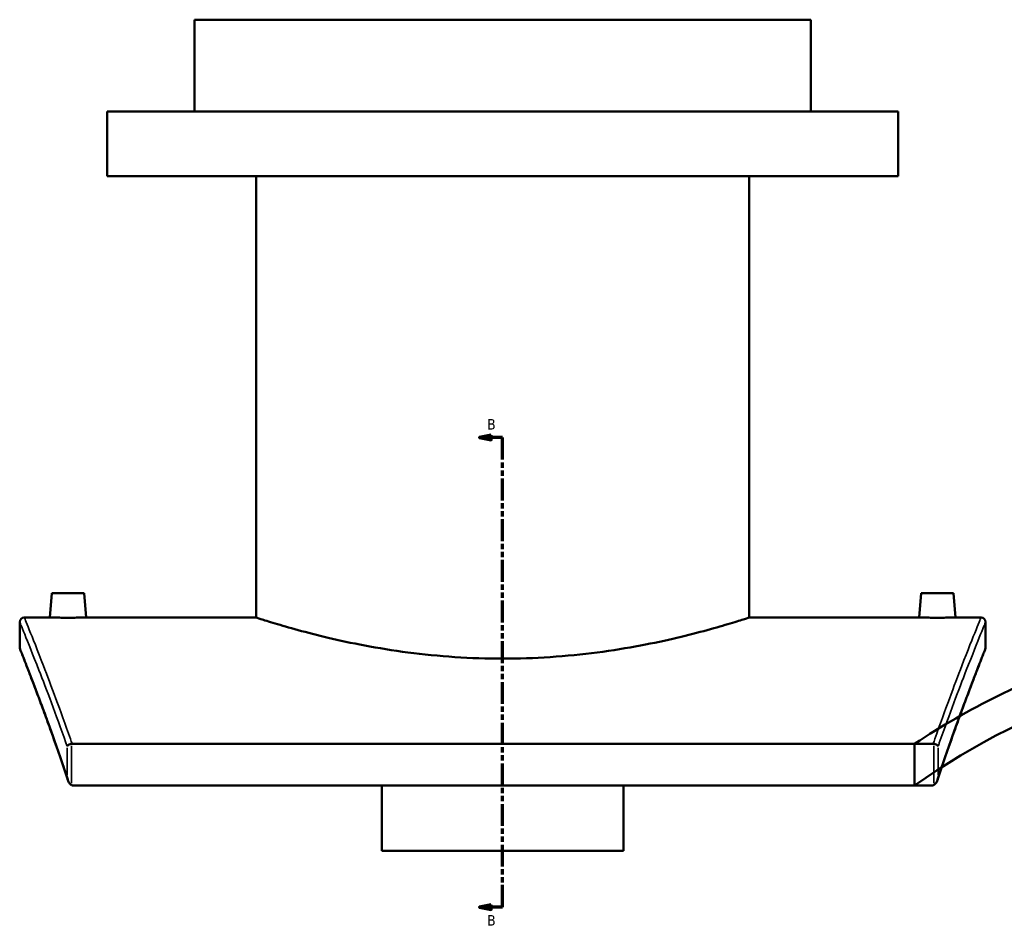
# Model space of a CAD drawing. Header units: millimetres. Extents: x -579 to 1117, y -250 to 903.
# Tile 1 of 10: x -579 to -151, y 78 to 471. Entities that reach past the tile are written whole.
import ezdxf

# ---------------------------------------------------------------- set-up
doc = ezdxf.new("R2010")
doc.units = ezdxf.units.MM
doc.linetypes.add('DOUBLE_DASH_CHAIN', pattern=[1.2403, 0.6614, -0.0827, 0.1654, -0.0827, 0.1654, -0.0827])
for name, color, linetype, lineweight in [('Section Line (ANSI)', 7, 'DOUBLE_DASH_CHAIN', 70), ('Visible (ANSI)', 7, 'Continuous', 50), ('Visible Narrow (ANSI)', 7, 'Continuous', 35)]:
    doc.layers.add(name, color=color, linetype=linetype, lineweight=lineweight)
doc.styles.add('Label Text (ANSI)', font='tahoma.ttf')

# ---------------------------------------------------------------- blocks, each defined once
blk = doc.blocks.new('2dTransSection0')
at = {"layer": 'Section Line (ANSI)', "linetype": 'Continuous'}
for p, q in [((-374.1, 290.29), (-379.1, 289.29)), ((-374.1, 289.29), (-379.1, 289.29)), ((-379.1, 289.29), (-374.1, 288.29)), ((-374.1, 288.29), (-374.1, 290.29)), ((-369.1, 289.29), (-374.1, 289.29)), ((-369.1, 279.7), (-369.1, 289.29)), ((-369.1, 85.12), (-369.1, 94.71)), ((-374.1, 86.12), (-379.1, 85.12)), ((-374.1, 84.12), (-374.1, 86.12)), ((-374.1, 85.12), (-379.1, 85.12)), ((-379.1, 85.12), (-374.1, 84.12)), ((-369.1, 85.12), (-374.1, 85.12))]:
    blk.add_line(p, q, dxfattribs=at)
at = {"layer": 'Section Line (ANSI)', "linetype": 'DOUBLE_DASH_CHAIN', "ltscale": 14.26161}
blk.add_line((-369.1, 85.12), (-369.1, 289.29), dxfattribs=at)
at = {"layer": 'Section Line (ANSI)', "linetype": 'Continuous', "flags": 128}
for points in [[(-374.1, 290.29), (-379.1, 289.29), (-374.1, 288.29), (-374.1, 290.29)], [(-374.1, 86.12), (-379.1, 85.12), (-374.1, 84.12), (-374.1, 86.12)]]:
    blk.add_lwpolyline(points, dxfattribs=at)
at = {"layer": 'Section Line (ANSI)'}
for points in [[(-374.1, 290.29), (-379.1, 289.29), (-374.1, 288.29), (-374.1, 290.29)], [(-374.1, 86.12), (-379.1, 85.12), (-374.1, 84.12), (-374.1, 86.12)]]:
    blk.add_solid(points, dxfattribs=at)
at = {"layer": 'Section Line (ANSI)', "char_height": 4.57, "attachment_point": 7, "style": 'Label Text (ANSI)'}
for insert in [(-375.85, 292.79), (-375.85, 77.05)]:
    blk.add_mtext('B', dxfattribs=dict(at, insert=insert))

msp = doc.modelspace()

# ---------------------------------------------------------------- linework, layer by layer
at = {"layer": 'Visible (ANSI)'}
for p, q in [((-235.1, 471.05), (-503.1, 471.05)), ((-503.1, 431.05), (-503.1, 471.05)), ((-235.1, 431.05), (-235.1, 471.05)), ((-197.1, 431.05), (-541.1, 431.05)), ((-541.1, 403.05), (-541.1, 431.05)), ((-197.1, 403.05), (-197.1, 431.05)), ((-197.1, 403.05), (-541.1, 403.05)), ((-476.3, 211.05), (-476.3, 403.05)), ((-261.9, 211.05), (-261.9, 403.05)), ((-565.1, 221.65), (-566.03, 211.05)), ((-551.1, 221.65), (-565.1, 221.65)), ((-551.1, 221.65), (-550.18, 211.05)), ((-187.1, 221.65), (-188.03, 211.05)), ((-187.1, 221.65), (-173.1, 221.65)), ((-173.1, 221.65), (-172.18, 211.05)), ((-577.1, 211.05), (-566.03, 211.05)), ((-550.18, 211.05), (-476.3, 211.05)), ((-261.9, 211.05), (-188.03, 211.05)), ((-172.18, 211.05), (-161.1, 211.05)), ((-579.1, 198.05), (-579.1, 209.05)), ((-159.1, 209.05), (-159.1, 198.05)), ((-181.9, 156.16), (-556.31, 156.16)), ((-189.96, 156.16), (-189.96, 137.97)), ((-555.78, 137.97), (-182.43, 137.97)), ((-421.6, 109.53), (-421.6, 137.97)), ((-316.6, 137.97), (-316.6, 109.53)), ((-421.6, 109.53), (-316.6, 109.53))]:
    msp.add_line(p, q, dxfattribs=at)
for centre, radius, start, end in [((-577.1, 209.05), 2, 90, 180), ((-161.1, 209.05), 2, 0, 90), ((-577.1, 198.05), 2, 180, 201.6323), ((-161.1, 198.05), 2, 338.3677, 0), ((-7.71, -118.95), 315, 90.9459, 125.3501), ((-7.71, -118.95), 330, 108.9564, 123.5231)]:
    msp.add_arc(centre, radius, start, end, dxfattribs=at)
for points, knots in [([(-550.18, 211.05), (-550.18, 211.05), (-550.38, 211.04), (-551.18, 211.03), (-551.79, 211.01), (-553.2, 210.99), (-554.09, 210.98), (-556.05, 210.96), (-557.11, 210.95), (-558.1, 210.95), (-559.1, 210.95), (-560.16, 210.96), (-562.12, 210.98), (-563.01, 210.99), (-564.41, 211.01), (-565.02, 211.03), (-565.83, 211.04), (-566.03, 211.05), (-566.03, 211.05)], [3.585402, 3.585402, 3.585402, 3.585402, 3.884149, 3.884149, 4.182897, 4.182897, 4.481716, 4.481716, 4.780536, 4.780536, 4.780536, 5.079355, 5.079355, 5.378174, 5.378174, 5.676922, 5.676922, 5.975669, 5.975669, 5.975669, 5.975669]), ([(-261.9, 211.05), (-261.9, 211.05), (-262.56, 210.83), (-265.3, 209.96), (-267.38, 209.3), (-272.86, 207.64), (-276.27, 206.64), (-284.12, 204.49), (-288.57, 203.34), (-298.03, 201.11), (-303.38, 199.94), (-315.04, 197.75), (-321.35, 196.72), (-334.54, 194.99), (-341.43, 194.3), (-355.32, 193.38), (-362.32, 193.15), (-375.89, 193.15), (-382.89, 193.38), (-396.78, 194.3), (-403.67, 194.99), (-416.86, 196.72), (-423.17, 197.75), (-434.83, 199.94), (-440.17, 201.11), (-449.64, 203.34), (-454.08, 204.49), (-461.94, 206.64), (-465.34, 207.64), (-470.83, 209.3), (-472.91, 209.96), (-475.65, 210.83), (-476.3, 211.05), (-476.3, 211.05)], [16.280773, 16.280773, 16.280773, 16.280773, 18.315446, 18.315446, 20.35012, 20.35012, 22.384793, 22.384793, 24.419466, 24.419466, 26.454986, 26.454986, 28.490506, 28.490506, 30.526026, 30.526026, 32.561546, 32.561546, 34.597066, 34.597066, 36.632586, 36.632586, 38.668106, 38.668106, 40.703626, 40.703626, 42.7383, 42.7383, 44.772973, 44.772973, 46.807646, 46.807646, 48.842319, 48.842319, 48.842319, 48.842319]), ([(-172.18, 211.05), (-172.18, 211.05), (-172.38, 211.04), (-173.18, 211.03), (-173.79, 211.01), (-175.2, 210.99), (-176.09, 210.98), (-178.05, 210.96), (-179.11, 210.95), (-181.1, 210.95), (-182.16, 210.96), (-184.12, 210.98), (-185.01, 210.99), (-186.41, 211.01), (-187.02, 211.03), (-187.83, 211.04), (-188.03, 211.05), (-188.03, 211.05)], [1.195134, 1.195134, 1.195134, 1.195134, 1.493882, 1.493882, 1.792629, 1.792629, 2.091448, 2.091448, 2.390268, 2.390268, 2.689087, 2.689087, 2.987906, 2.987906, 3.286654, 3.286654, 3.585402, 3.585402, 3.585402, 3.585402]), ([(-558.14, 140.37), (-559.36, 144.01), (-560.54, 147.5), (-562.84, 154.14), (-563.95, 157.31), (-566.09, 163.3), (-567.11, 166.13), (-569.06, 171.44), (-569.98, 173.92), (-571.7, 178.53), (-572.5, 180.65), (-573.98, 184.53), (-574.65, 186.28), (-575.86, 189.41), (-576.4, 190.79), (-577.32, 193.15), (-577.71, 194.14), (-578.33, 195.72), (-578.57, 196.32), (-578.88, 197.11), (-578.96, 197.31), (-578.96, 197.31)], [2.379644, 2.379644, 2.379644, 2.379644, 4.325269, 4.325269, 6.270894, 6.270894, 8.216519, 8.216519, 10.162145, 10.162145, 12.10777, 12.10777, 14.053395, 14.053395, 15.99902, 15.99902, 17.944645, 17.944645, 19.89027, 19.89027, 21.835896, 21.835896, 21.835896, 21.835896]), ([(-159.24, 197.31), (-159.24, 197.31), (-159.32, 197.11), (-159.64, 196.32), (-159.87, 195.72), (-160.5, 194.14), (-160.89, 193.15), (-161.81, 190.79), (-162.34, 189.41), (-163.55, 186.28), (-164.23, 184.53), (-165.71, 180.65), (-166.51, 178.53), (-168.23, 173.92), (-169.15, 171.44), (-171.09, 166.13), (-172.12, 163.3), (-174.25, 157.31), (-175.37, 154.14), (-177.66, 147.5), (-178.85, 144.01), (-180.07, 140.37)], [24.595704, 24.595704, 24.595704, 24.595704, 26.541329, 26.541329, 28.486954, 28.486954, 30.432579, 30.432579, 32.378205, 32.378205, 34.32383, 34.32383, 36.269455, 36.269455, 38.21508, 38.21508, 40.160705, 40.160705, 42.10633, 42.10633, 44.051956, 44.051956, 44.051956, 44.051956]), ([(-556.52, 156.14), (-556.75, 156.12), (-556.98, 156.07), (-557.44, 155.92), (-557.65, 155.83), (-557.99, 155.63), (-558.12, 155.52), (-558.34, 155.31), (-558.42, 155.2), (-558.46, 155.08), (-558.46, 155.08), (-558.46, 155.08)], [-0.2910848, -0.2910848, -0.2910848, -0.2910848, -0.2194848, -0.2194848, -0.1396417, -0.1396417, -0.0705425, -0.0705425, 0, 0, 0.0007217, 0.0007217, 0.0007217, 0.0007217]), ([(-179.74, 155.08), (-179.74, 155.08), (-179.74, 155.08), (-179.79, 155.2), (-179.87, 155.31), (-180.08, 155.52), (-180.22, 155.63), (-180.56, 155.83), (-180.77, 155.92), (-181.23, 156.07), (-181.46, 156.12), (-181.69, 156.14)], [-0.2906468, -0.2906468, -0.2906468, -0.2906468, -0.289928, -0.289928, -0.2196659, -0.2196659, -0.1508413, -0.1508413, -0.0713155, -0.0713155, 0, 0, 0, 0]), ([(-558.46, 141.81), (-558.46, 141.81), (-558.46, 141.81), (-558.4, 141.3), (-558.29, 140.79), (-557.95, 139.83), (-557.75, 139.4), (-557.33, 138.78), (-557.14, 138.57), (-556.81, 138.29), (-556.67, 138.2), (-556.52, 138.13)], [-0.3430552, -0.3430552, -0.3430552, -0.3430552, -0.3421983, -0.3421983, -0.2340489, -0.2340489, -0.1288654, -0.1288654, -0.0508465, -0.0508465, 0, 0, 0, 0]), ([(-181.69, 138.13), (-181.54, 138.2), (-181.39, 138.29), (-181.07, 138.57), (-180.88, 138.78), (-180.46, 139.4), (-180.25, 139.83), (-179.92, 140.79), (-179.81, 141.3), (-179.74, 141.81), (-179.74, 141.81), (-179.74, 141.81)], [-0.5374786, -0.5374786, -0.5374786, -0.5374786, -0.4576159, -0.4576159, -0.3350743, -0.3350743, -0.1698665, -0.1698665, 0, 0, 0.0013458, 0.0013458, 0.0013458, 0.0013458]), ([(-555.78, 137.97), (-556, 137.97), (-556.23, 138.02), (-556.47, 138.11), (-556.49, 138.12), (-556.52, 138.13)], [0, 0, 0, 0, 0.06796312, 0.06796312, 0.07615828, 0.07615828, 0.07615828, 0.07615828]), ([(-181.69, 138.13), (-181.8, 138.08), (-181.92, 138.04), (-182.16, 137.99), (-182.3, 137.97), (-182.43, 137.97)], [0.3221786, 0.3221786, 0.3221786, 0.3221786, 0.35854757, 0.35854757, 0.39860677, 0.39860677, 0.39860677, 0.39860677])]:
    msp.add_open_spline(points, degree=3, knots=knots, dxfattribs=at)
for points in [[(-556.52, 156.14), (-556.45, 156.15), (-556.38, 156.16), (-556.31, 156.16)], [(-181.9, 156.16), (-181.83, 156.16), (-181.76, 156.15), (-181.69, 156.14)]]:
    msp.add_open_spline(points, degree=3, dxfattribs=at)
at = {"layer": 'Visible Narrow (ANSI)'}
for p, q in [((-558.46, 154.42), (-558.46, 142.48)), ((-556.52, 139.03), (-556.52, 155.24)), ((-181.69, 155.24), (-181.69, 139.03)), ((-179.74, 142.48), (-179.74, 154.42))]:
    msp.add_line(p, q, dxfattribs=at)
for points, knots in [([(-556.31, 156.16), (-556.55, 156.85), (-556.79, 157.53), (-561.5, 170.95), (-565.52, 181.63), (-571.4, 196.87), (-573.51, 202.16), (-576.37, 209.25), (-577.1, 211.05), (-577.1, 211.05)], [-40.029771, -40.029771, -40.029771, -40.029771, -39.649792, -39.649792, -32.525415, -32.525415, -26.61084, -26.61084, -20.69627, -20.69627, -20.69627, -20.69627]), ([(-161.1, 211.05), (-161.1, 211.05), (-161.84, 209.25), (-164.69, 202.16), (-166.81, 196.87), (-172.69, 181.63), (-176.71, 170.95), (-181.42, 157.53), (-181.66, 156.85), (-181.9, 156.16)], [-20.696453, -20.696453, -20.696453, -20.696453, -14.781995, -14.781995, -8.867543, -8.867543, -1.743174, -1.743174, -1.362953, -1.362953, -1.362953, -1.362953]), ([(-579.1, 209.05), (-579.1, 209.05), (-578.36, 207.26), (-575.5, 200.21), (-573.39, 194.95), (-567.49, 179.81), (-563.46, 169.19), (-558.81, 156.05), (-558.64, 155.57), (-558.46, 155.08)], [20.69627, 20.69627, 20.69627, 20.69627, 26.61084, 26.61084, 32.525415, 32.525415, 39.649792, 39.649792, 39.920474, 39.920474, 39.920474, 39.920474]), ([(-179.74, 155.08), (-179.57, 155.57), (-179.4, 156.05), (-174.74, 169.19), (-170.72, 179.81), (-164.82, 194.95), (-162.7, 200.22), (-159.84, 207.26), (-159.1, 209.05), (-159.1, 209.05)], [1.472249, 1.472249, 1.472249, 1.472249, 1.743174, 1.743174, 8.867543, 8.867543, 14.781995, 14.781995, 20.696453, 20.696453, 20.696453, 20.696453]), ([(-558.46, 141.81), (-558.97, 143.33), (-559.47, 144.81), (-564.26, 158.87), (-568.12, 169.41), (-573.72, 184.31), (-575.71, 189.44), (-578.41, 196.31), (-579.1, 198.05), (-579.1, 198.05)], [2.523848, 2.523848, 2.523848, 2.523848, 3.335518, 3.335518, 10.355456, 10.355456, 16.09568, 16.09568, 21.835896, 21.835896, 21.835896, 21.835896]), ([(-159.1, 198.05), (-159.1, 198.05), (-159.8, 196.31), (-162.49, 189.44), (-164.49, 184.31), (-170.08, 169.42), (-173.94, 158.87), (-178.73, 144.81), (-179.24, 143.33), (-179.74, 141.81)], [24.595704, 24.595704, 24.595704, 24.595704, 30.335793, 30.335793, 36.075877, 36.075877, 43.095803, 43.095803, 43.907751, 43.907751, 43.907751, 43.907751])]:
    msp.add_open_spline(points, degree=3, knots=knots, dxfattribs=at)

# ---------------------------------------------------------------- block references
at = {"layer": 'Section Line (ANSI)'}
msp.add_blockref('2dTransSection0', (0, 0), dxfattribs=at)

doc.saveas('drawing.dxf')
